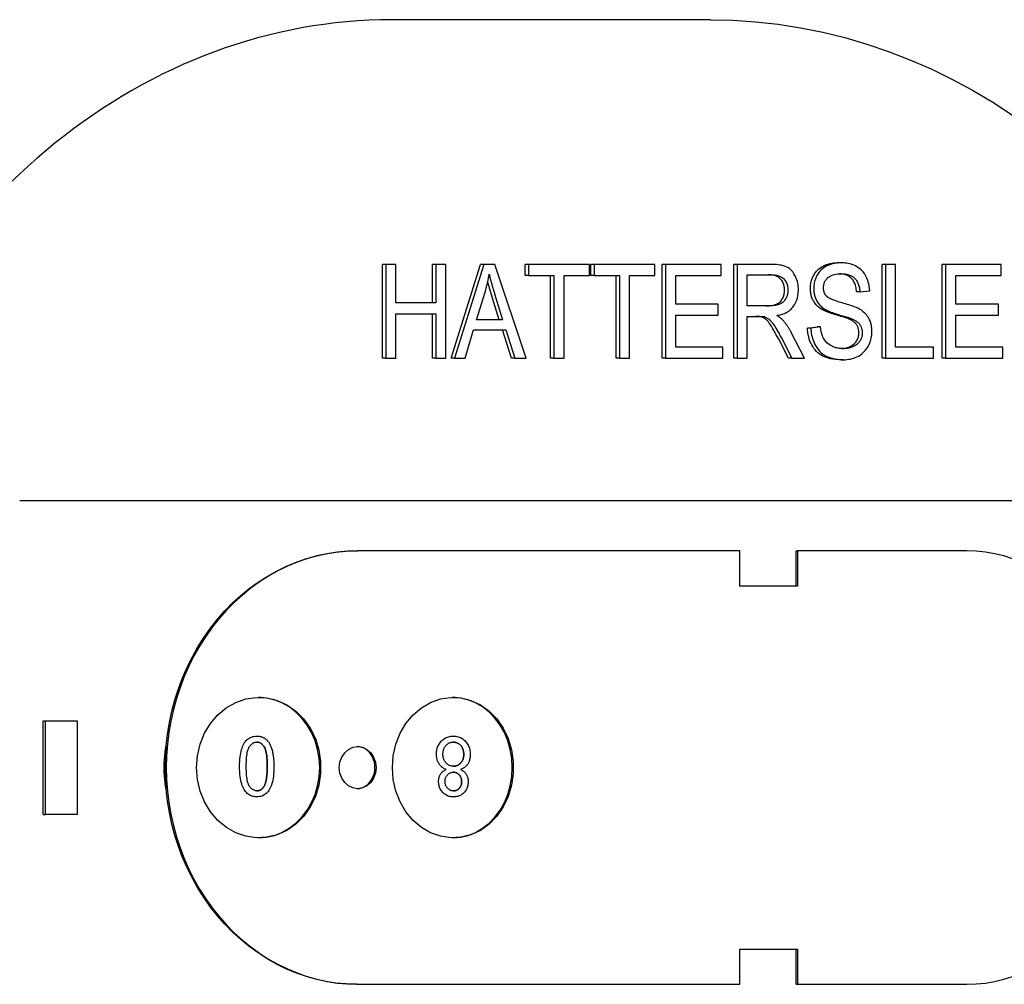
# Model space of a CAD drawing. Header units: millimetres. Extents: x 7 to 3694, y 32 to 425.
# Tile 10 of 11: x 284 to 326, y 384 to 425. Entities that reach past the tile are written whole.
import ezdxf

# ---------------------------------------------------------------- set-up
doc = ezdxf.new("R2010")
doc.units = ezdxf.units.MM
doc.layers.add('DETAIL', color=2, linetype='Continuous')

msp = doc.modelspace()

# ---------------------------------------------------------------- linework, layer by layer
at = {"layer": 'DETAIL'}
for p, q in [((313.068, 424.713), (299.474, 424.713)), ((299.065, 410.266), (299.065, 414.266)), ((299.209, 414.266), (299.065, 414.266)), ((299.209, 414.266), (299.209, 410.266)), ((299.643, 414.266), (299.209, 414.266)), ((299.643, 412.623), (299.643, 414.266)), ((301.198, 412.623), (301.198, 414.266)), ((301.341, 414.266), (301.198, 414.266)), ((301.341, 414.266), (301.341, 412.623)), ((301.776, 414.266), (301.341, 414.266)), ((301.776, 410.266), (301.776, 414.266)), ((301.997, 410.266), (303.256, 414.266)), ((303.399, 414.266), (302.141, 410.266)), ((303.399, 414.266), (303.256, 414.266)), ((303.869, 414.266), (303.399, 414.266)), ((305.207, 410.266), (303.869, 414.266)), ((305.164, 413.794), (305.164, 414.266)), ((305.307, 414.266), (305.164, 414.266)), ((305.307, 414.266), (305.307, 413.794)), ((307.905, 414.266), (305.307, 414.266)), ((307.905, 413.794), (307.905, 414.266)), ((307.961, 413.794), (307.961, 414.266)), ((308.104, 414.266), (307.961, 414.266)), ((308.104, 414.266), (308.104, 413.794)), ((310.702, 414.266), (308.104, 414.266)), ((310.702, 413.794), (310.702, 414.266)), ((311.013, 410.266), (311.013, 414.266)), ((311.156, 414.266), (311.013, 414.266)), ((311.156, 414.266), (311.156, 410.266)), ((313.529, 414.266), (311.156, 414.266)), ((313.529, 413.794), (313.529, 414.266)), ((314.065, 410.266), (314.065, 414.266)), ((314.208, 414.266), (314.065, 414.266)), ((314.208, 414.266), (314.208, 410.266)), ((315.662, 414.266), (314.208, 414.266)), ((318.638, 414.337), (318.495, 414.337)), ((320.401, 410.266), (320.401, 414.266)), ((320.544, 414.266), (320.401, 414.266)), ((320.979, 414.266), (320.544, 414.266)), ((320.544, 414.266), (320.544, 410.266)), ((320.979, 410.739), (320.979, 414.266)), ((322.973, 410.266), (322.973, 414.266)), ((323.116, 414.266), (322.973, 414.266)), ((325.489, 414.266), (323.116, 414.266)), ((323.116, 414.266), (323.116, 410.266)), ((325.489, 413.794), (325.489, 414.266)), ((305.307, 413.794), (305.164, 413.794)), ((305.307, 413.794), (306.386, 413.794)), ((306.243, 410.266), (306.243, 413.794)), ((306.386, 413.794), (306.386, 410.266)), ((306.821, 410.266), (306.821, 413.794)), ((306.821, 413.794), (307.905, 413.794)), ((308.104, 413.794), (307.961, 413.794)), ((308.104, 413.794), (309.183, 413.794)), ((309.04, 410.266), (309.04, 413.794)), ((309.183, 413.794), (309.183, 410.266)), ((309.618, 410.266), (309.618, 413.794)), ((309.618, 413.794), (310.702, 413.794)), ((311.591, 413.794), (313.529, 413.794)), ((311.591, 412.571), (311.591, 413.794)), ((314.643, 413.824), (315.679, 413.824)), ((314.643, 412.501), (314.643, 413.824)), ((323.551, 412.571), (323.551, 413.794)), ((323.551, 413.794), (325.489, 413.794)), ((303.085, 411.907), (303.447, 413.08)), ((304.055, 411.907), (303.71, 413.016)), ((303.854, 413.016), (304.198, 411.907)), ((319.458, 413.102), (319.314, 413.102)), ((319.458, 413.102), (319.872, 413.141)), ((301.341, 412.623), (299.643, 412.623)), ((313.406, 412.571), (311.591, 412.571)), ((313.406, 412.099), (313.406, 412.571)), ((315.574, 412.501), (314.643, 412.501)), ((325.367, 412.571), (323.551, 412.571)), ((325.367, 412.099), (325.367, 412.571)), ((299.643, 410.266), (299.643, 412.151)), ((299.643, 412.151), (301.341, 412.151)), ((301.198, 410.266), (301.198, 412.151)), ((301.341, 412.151), (301.341, 410.266)), ((311.591, 410.739), (311.591, 412.099)), ((311.591, 412.099), (313.406, 412.099)), ((317.947, 412.364), (317.803, 412.364)), ((323.551, 410.739), (323.551, 412.099)), ((323.551, 412.099), (325.367, 412.099)), ((304.198, 411.907), (303.085, 411.907)), ((314.643, 410.266), (314.643, 412.044)), ((314.643, 412.044), (315.145, 412.044)), ((315.387, 412.026), (315.243, 412.026)), ((319.168, 411.916), (319.025, 411.916)), ((302.6, 410.266), (302.96, 411.477)), ((302.96, 411.477), (304.333, 411.477)), ((304.57, 410.266), (304.19, 411.477)), ((304.333, 411.477), (304.713, 410.266)), ((317.093, 410.266), (316.526, 411.355)), ((317.216, 411.553), (317.626, 411.596)), ((317.36, 411.553), (317.216, 411.553)), ((317.769, 411.596), (317.36, 411.553)), ((317.769, 411.596), (317.626, 411.596)), ((316.407, 410.266), (315.973, 411.099)), ((316.116, 411.099), (316.551, 410.266)), ((313.604, 410.739), (311.591, 410.739)), ((313.604, 410.266), (313.604, 410.739)), ((322.592, 410.739), (320.979, 410.739)), ((322.592, 410.266), (322.592, 410.739)), ((325.564, 410.739), (323.551, 410.739)), ((325.564, 410.266), (325.564, 410.739)), ((299.209, 410.266), (299.065, 410.266)), ((299.209, 410.266), (299.643, 410.266)), ((301.341, 410.266), (301.198, 410.266)), ((301.341, 410.266), (301.776, 410.266)), ((302.141, 410.266), (301.997, 410.266)), ((302.141, 410.266), (302.6, 410.266)), ((304.713, 410.266), (304.57, 410.266)), ((304.713, 410.266), (305.207, 410.266)), ((306.386, 410.266), (306.243, 410.266)), ((306.386, 410.266), (306.821, 410.266)), ((309.183, 410.266), (309.04, 410.266)), ((309.183, 410.266), (309.618, 410.266)), ((311.156, 410.266), (311.013, 410.266)), ((311.156, 410.266), (313.604, 410.266)), ((314.208, 410.266), (314.065, 410.266)), ((314.208, 410.266), (314.643, 410.266)), ((316.551, 410.266), (316.407, 410.266)), ((316.551, 410.266), (317.093, 410.266)), ((318.758, 410.199), (318.615, 410.199)), ((320.544, 410.266), (320.401, 410.266)), ((320.544, 410.266), (322.592, 410.266)), ((323.116, 410.266), (322.973, 410.266)), ((323.116, 410.266), (325.564, 410.266)), ((283.575, 404.188), (290.91, 404.188)), ((293.117, 404.188), (336.805, 404.188)), ((297.961, 402.038), (298.01, 402.038)), ((314.325, 402.038), (298.01, 402.038)), ((314.325, 400.538), (314.325, 402.038)), ((316.73, 402.038), (316.788, 402.038)), ((316.73, 400.538), (316.73, 402.038)), ((324.026, 402.038), (316.788, 402.038)), ((316.788, 402.038), (316.788, 400.538)), ((316.788, 400.538), (314.325, 400.538)), ((284.573, 390.788), (284.573, 394.788)), ((284.573, 394.788), (284.679, 394.788)), ((284.679, 394.788), (286.036, 394.788)), ((284.679, 390.788), (284.679, 394.788)), ((286.036, 394.788), (286.036, 390.788)), ((293.698, 394.132), (293.698, 394.132)), ((302.094, 394.132), (302.094, 394.132)), ((301.787, 392.711), (301.787, 392.711)), ((293.698, 391.539), (293.698, 391.539)), ((302.099, 391.539), (302.099, 391.539)), ((284.573, 390.788), (284.679, 390.788)), ((286.036, 390.788), (284.679, 390.788)), ((314.325, 383.538), (314.325, 385.038)), ((314.325, 385.038), (316.788, 385.038)), ((316.73, 383.538), (316.73, 385.038)), ((316.788, 385.038), (316.788, 383.538)), ((297.961, 383.538), (298.01, 383.538)), ((298.01, 383.538), (314.325, 383.538)), ((316.73, 383.538), (316.788, 383.538)), ((316.788, 383.538), (324.026, 383.538))]:
    msp.add_line(p, q, dxfattribs=at)
at = {"layer": 'DETAIL', "flags": 128}
for points in [[(313.068, 424.713), (314.033, 424.692), (314.997, 424.628), (315.957, 424.521), (316.914, 424.373), (317.866, 424.182), (318.81, 423.95), (319.747, 423.676), (320.674, 423.361), (321.59, 423.005), (322.495, 422.61), (323.386, 422.175), (324.263, 421.702), (325.125, 421.191), (325.97, 420.643)], [(316.828, 413.175), (316.826, 413.248), (316.821, 413.321), (316.812, 413.393), (316.799, 413.464), (316.783, 413.535), (316.763, 413.603), (316.739, 413.67), (316.712, 413.735), (316.68, 413.799), (316.639, 413.871), (316.587, 413.946), (316.521, 414.021), (316.446, 414.086), (316.373, 414.134), (316.303, 414.169), (316.238, 414.194), (316.173, 414.213), (316.105, 414.229), (316.035, 414.241), (315.962, 414.251), (315.888, 414.258), (315.813, 414.263), (315.737, 414.266), (315.662, 414.266)], [(317.339, 413.233), (317.341, 413.308), (317.348, 413.383), (317.359, 413.456), (317.374, 413.527), (317.394, 413.597), (317.418, 413.666), (317.447, 413.734), (317.48, 413.8), (317.517, 413.864), (317.559, 413.923), (317.604, 413.979), (317.653, 414.031), (317.707, 414.079), (317.765, 414.123), (317.826, 414.163), (317.892, 414.199), (317.961, 414.232), (318.031, 414.259), (318.104, 414.283), (318.178, 414.302), (318.255, 414.317), (318.333, 414.328), (318.413, 414.334), (318.495, 414.337)], [(318.638, 414.337), (318.503, 414.331), (318.369, 414.312), (318.238, 414.28), (318.128, 414.242), (318.041, 414.202), (317.974, 414.166), (317.913, 414.127), (317.854, 414.082), (317.799, 414.033), (317.746, 413.978), (317.698, 413.918), (317.657, 413.857), (317.621, 413.797), (317.592, 413.738), (317.568, 413.683), (317.549, 413.631), (317.533, 413.583), (317.519, 413.535), (317.508, 413.486), (317.499, 413.436), (317.491, 413.386), (317.486, 413.336), (317.483, 413.284), (317.482, 413.233)], [(319.872, 413.141), (319.866, 413.241), (319.855, 413.339), (319.836, 413.436), (319.811, 413.53), (319.78, 413.622), (319.742, 413.71), (319.698, 413.795), (319.646, 413.876), (319.588, 413.952), (319.524, 414.02), (319.458, 414.079), (319.392, 414.127), (319.328, 414.168), (319.265, 414.202), (319.205, 414.229), (319.144, 414.253), (319.083, 414.274), (319.02, 414.292), (318.957, 414.306), (318.894, 414.317), (318.831, 414.326), (318.767, 414.332), (318.703, 414.335), (318.638, 414.337)], [(303.447, 413.08), (303.456, 413.112), (303.465, 413.143), (303.474, 413.174), (303.482, 413.206), (303.491, 413.237), (303.499, 413.269), (303.508, 413.3), (303.516, 413.332), (303.524, 413.364), (303.531, 413.396), (303.539, 413.427), (303.547, 413.459), (303.554, 413.491), (303.561, 413.523), (303.568, 413.555), (303.575, 413.587), (303.582, 413.619), (303.588, 413.652), (303.595, 413.684), (303.601, 413.716), (303.607, 413.748), (303.613, 413.781), (303.618, 413.813), (303.624, 413.846)], [(303.624, 413.846), (303.632, 413.811), (303.641, 413.776), (303.649, 413.741), (303.658, 413.705), (303.667, 413.67), (303.676, 413.635), (303.686, 413.6), (303.695, 413.565), (303.704, 413.53), (303.714, 413.495), (303.723, 413.461), (303.733, 413.427), (303.742, 413.393), (303.752, 413.359), (303.762, 413.324), (303.772, 413.29), (303.782, 413.255), (303.792, 413.221), (303.802, 413.187), (303.813, 413.152), (303.823, 413.118), (303.833, 413.084), (303.844, 413.05), (303.854, 413.016)], [(316.237, 413.175), (316.236, 413.222), (316.233, 413.267), (316.227, 413.31), (316.219, 413.353), (316.208, 413.394), (316.195, 413.433), (316.18, 413.472), (316.163, 413.508), (316.143, 413.544), (316.12, 413.578), (316.096, 413.61), (316.069, 413.641), (316.039, 413.671), (316.007, 413.697), (315.972, 413.721), (315.935, 413.743), (315.894, 413.762), (315.851, 413.779), (315.805, 413.793), (315.757, 413.804), (315.706, 413.813), (315.652, 413.819), (315.595, 413.823), (315.536, 413.824)], [(315.679, 413.824), (315.723, 413.824), (315.766, 413.822), (315.81, 413.818), (315.853, 413.812), (315.896, 413.805), (315.939, 413.795), (315.982, 413.783), (316.023, 413.768), (316.064, 413.75), (316.104, 413.729), (316.14, 413.705), (316.173, 413.679), (316.205, 413.649), (316.234, 413.616), (316.262, 413.58), (316.287, 413.542), (316.309, 413.502), (316.329, 413.459), (316.345, 413.415), (316.358, 413.368), (316.368, 413.321), (316.375, 413.273), (316.38, 413.224), (316.381, 413.175)], [(317.899, 413.27), (317.9, 413.304), (317.903, 413.339), (317.908, 413.373), (317.915, 413.407), (317.923, 413.44), (317.934, 413.473), (317.947, 413.504), (317.961, 413.534), (317.977, 413.563), (317.994, 413.59), (318.013, 413.617), (318.033, 413.642), (318.054, 413.666), (318.076, 413.689), (318.104, 413.715), (318.14, 413.743), (318.185, 413.771), (318.24, 413.798), (318.305, 413.823), (318.374, 413.842), (318.444, 413.855), (318.515, 413.864), (318.586, 413.869), (318.656, 413.87)], [(319.314, 413.102), (319.308, 413.161), (319.3, 413.218), (319.29, 413.273), (319.277, 413.325), (319.263, 413.375), (319.246, 413.423), (319.228, 413.468), (319.207, 413.511), (319.185, 413.551), (319.16, 413.589), (319.133, 413.625), (319.105, 413.658), (319.074, 413.689), (319.041, 413.718), (319.005, 413.744), (318.968, 413.767), (318.927, 413.789), (318.885, 413.807), (318.84, 413.824), (318.793, 413.837), (318.744, 413.849), (318.692, 413.858), (318.638, 413.864), (318.581, 413.868)], [(318.656, 413.87), (318.735, 413.868), (318.815, 413.861), (318.894, 413.847), (318.972, 413.827), (319.047, 413.799), (319.112, 413.767), (319.164, 413.733), (319.206, 413.7), (319.237, 413.67), (319.263, 413.641), (319.288, 413.611), (319.31, 413.579), (319.332, 413.545), (319.351, 413.51), (319.369, 413.473), (319.385, 413.435), (319.4, 413.395), (319.412, 413.355), (319.423, 413.314), (319.433, 413.272), (319.441, 413.23), (319.448, 413.188), (319.453, 413.145), (319.458, 413.102)], [(303.71, 413.016), (303.703, 413.04), (303.696, 413.063), (303.689, 413.087), (303.682, 413.109), (303.675, 413.132), (303.669, 413.155), (303.662, 413.177), (303.655, 413.199), (303.649, 413.221), (303.642, 413.243), (303.636, 413.265), (303.63, 413.286), (303.624, 413.307), (303.618, 413.328), (303.612, 413.349), (303.606, 413.369), (303.6, 413.39), (303.594, 413.41), (303.589, 413.43), (303.583, 413.45), (303.578, 413.469), (303.572, 413.489), (303.567, 413.508), (303.562, 413.527)], [(315.431, 412.501), (315.503, 412.502), (315.571, 412.506), (315.635, 412.512), (315.695, 412.52), (315.752, 412.53), (315.804, 412.543), (315.851, 412.558), (315.895, 412.576), (315.936, 412.596), (315.974, 412.619), (316.01, 412.645), (316.043, 412.673), (316.073, 412.705), (316.101, 412.739), (316.127, 412.777), (316.15, 412.817), (316.171, 412.859), (316.188, 412.901), (316.203, 412.945), (316.216, 412.989), (316.225, 413.035), (316.232, 413.081), (316.236, 413.127), (316.237, 413.175)], [(316.381, 413.175), (316.375, 413.08), (316.358, 412.987), (316.33, 412.898), (316.293, 412.816), (316.253, 412.751), (316.213, 412.701), (316.174, 412.663), (316.135, 412.632), (316.097, 412.606), (316.06, 412.586), (316.026, 412.57), (315.995, 412.558), (315.963, 412.548), (315.931, 412.539), (315.898, 412.531), (315.864, 412.524), (315.829, 412.518), (315.793, 412.513), (315.757, 412.509), (315.721, 412.506), (315.684, 412.504), (315.648, 412.502), (315.611, 412.502), (315.574, 412.501)], [(315.906, 412.087), (315.953, 412.095), (315.999, 412.105), (316.046, 412.116), (316.092, 412.129), (316.138, 412.144), (316.184, 412.16), (316.229, 412.178), (316.273, 412.198), (316.317, 412.22), (316.359, 412.244), (316.401, 412.27), (316.441, 412.299), (316.48, 412.33), (316.517, 412.363), (316.553, 412.4), (316.587, 412.439), (316.623, 412.484), (316.664, 412.546), (316.707, 412.623), (316.749, 412.718), (316.784, 412.827), (316.809, 412.941), (316.823, 413.057), (316.828, 413.175)], [(317.803, 412.364), (317.765, 412.389), (317.728, 412.416), (317.693, 412.443), (317.66, 412.472), (317.628, 412.501), (317.599, 412.532), (317.57, 412.563), (317.544, 412.596), (317.519, 412.629), (317.495, 412.664), (317.474, 412.699), (317.454, 412.736), (317.435, 412.773), (317.419, 412.812), (317.403, 412.85), (317.39, 412.89), (317.378, 412.93), (317.368, 412.971), (317.359, 413.013), (317.352, 413.056), (317.346, 413.099), (317.342, 413.143), (317.34, 413.188), (317.339, 413.233)], [(317.482, 413.233), (317.483, 413.195), (317.484, 413.158), (317.487, 413.121), (317.491, 413.084), (317.496, 413.047), (317.503, 413.011), (317.51, 412.975), (317.519, 412.939), (317.529, 412.904), (317.541, 412.867), (317.555, 412.829), (317.571, 412.79), (317.59, 412.75), (317.612, 412.709), (317.636, 412.667), (317.664, 412.626), (317.695, 412.586), (317.727, 412.548), (317.76, 412.513), (317.795, 412.479), (317.832, 412.448), (317.869, 412.418), (317.907, 412.39), (317.947, 412.364)], [(318.027, 412.913), (318.017, 412.924), (318.007, 412.936), (317.997, 412.948), (317.988, 412.961), (317.98, 412.974), (317.971, 412.987), (317.963, 413.001), (317.956, 413.015), (317.949, 413.029), (317.942, 413.044), (317.936, 413.059), (317.93, 413.074), (317.925, 413.09), (317.92, 413.106), (317.916, 413.122), (317.913, 413.138), (317.909, 413.154), (317.907, 413.17), (317.904, 413.186), (317.902, 413.203), (317.901, 413.219), (317.9, 413.236), (317.899, 413.253), (317.899, 413.27)], [(319.413, 412.373), (319.364, 412.398), (319.31, 412.423), (319.25, 412.447), (319.187, 412.471), (319.121, 412.495), (319.052, 412.518), (318.982, 412.54), (318.911, 412.562), (318.84, 412.583), (318.771, 412.603), (318.703, 412.623), (318.637, 412.642), (318.575, 412.66), (318.518, 412.678), (318.462, 412.696), (318.406, 412.715), (318.35, 412.735), (318.295, 412.757), (318.241, 412.779), (318.191, 412.803), (318.144, 412.827), (318.101, 412.853), (318.061, 412.881), (318.027, 412.913)], [(316.166, 411.888), (316.156, 411.899), (316.147, 411.909), (316.137, 411.918), (316.126, 411.928), (316.116, 411.937), (316.106, 411.947), (316.095, 411.956), (316.084, 411.965), (316.074, 411.973), (316.063, 411.982), (316.052, 411.99), (316.041, 411.998), (316.03, 412.006), (316.019, 412.014), (316.008, 412.021), (315.997, 412.029), (315.986, 412.037), (315.975, 412.044), (315.963, 412.052), (315.952, 412.059), (315.94, 412.066), (315.929, 412.073), (315.918, 412.08), (315.906, 412.087)], [(319.025, 411.916), (319, 411.927), (318.972, 411.939), (318.938, 411.952), (318.901, 411.966), (318.859, 411.981), (318.812, 411.997), (318.761, 412.014), (318.705, 412.032), (318.645, 412.05), (318.581, 412.07), (318.512, 412.091), (318.439, 412.112), (318.365, 412.135), (318.295, 412.156), (318.229, 412.178), (318.167, 412.199), (318.108, 412.221), (318.053, 412.242), (318.002, 412.263), (317.955, 412.283), (317.911, 412.304), (317.872, 412.324), (317.836, 412.344), (317.803, 412.364)], [(317.947, 412.364), (317.992, 412.336), (318.043, 412.31), (318.098, 412.284), (318.156, 412.259), (318.217, 412.235), (318.28, 412.211), (318.344, 412.189), (318.408, 412.167), (318.473, 412.147), (318.536, 412.127), (318.598, 412.108), (318.657, 412.091), (318.713, 412.074), (318.766, 412.058), (318.818, 412.042), (318.867, 412.026), (318.915, 412.01), (318.961, 411.995), (319.004, 411.981), (319.044, 411.966), (319.08, 411.953), (319.113, 411.94), (319.143, 411.927), (319.168, 411.916)], [(319.97, 411.398), (319.969, 411.436), (319.968, 411.475), (319.965, 411.514), (319.961, 411.552), (319.956, 411.59), (319.95, 411.628), (319.943, 411.665), (319.935, 411.702), (319.925, 411.739), (319.914, 411.776), (319.901, 411.814), (319.886, 411.856), (319.866, 411.9), (319.843, 411.947), (319.816, 411.996), (319.783, 412.046), (319.745, 412.097), (319.704, 412.145), (319.66, 412.191), (319.613, 412.233), (319.565, 412.272), (319.516, 412.309), (319.465, 412.342), (319.413, 412.373)], [(315.243, 412.026), (315.237, 412.027), (315.23, 412.029), (315.223, 412.03), (315.216, 412.031), (315.208, 412.032), (315.2, 412.034), (315.192, 412.035), (315.183, 412.036), (315.174, 412.037), (315.165, 412.038), (315.155, 412.039), (315.145, 412.039), (315.135, 412.04), (315.125, 412.041), (315.114, 412.041), (315.102, 412.042), (315.091, 412.042), (315.079, 412.043), (315.067, 412.043), (315.054, 412.043), (315.042, 412.044), (315.028, 412.044), (315.015, 412.044), (315.001, 412.044)], [(315.145, 412.044), (315.154, 412.044), (315.164, 412.044), (315.174, 412.044), (315.184, 412.044), (315.194, 412.043), (315.204, 412.043), (315.214, 412.043), (315.224, 412.043), (315.234, 412.042), (315.245, 412.042), (315.255, 412.041), (315.265, 412.041), (315.274, 412.04), (315.284, 412.04), (315.294, 412.039), (315.304, 412.038), (315.314, 412.037), (315.325, 412.036), (315.335, 412.035), (315.346, 412.033), (315.357, 412.032), (315.367, 412.03), (315.377, 412.028), (315.387, 412.026)], [(315.973, 411.099), (315.926, 411.186), (315.882, 411.268), (315.84, 411.345), (315.8, 411.416), (315.762, 411.482), (315.726, 411.543), (315.692, 411.599), (315.661, 411.649), (315.63, 411.695), (315.601, 411.737), (315.572, 411.776), (315.544, 411.811), (315.517, 411.843), (315.491, 411.871), (315.465, 411.896), (315.441, 411.917), (315.416, 411.936), (315.392, 411.953), (315.367, 411.969), (315.343, 411.983), (315.318, 411.996), (315.293, 412.007), (315.268, 412.017), (315.243, 412.026)], [(315.387, 412.026), (315.416, 412.016), (315.444, 412.004), (315.472, 411.991), (315.499, 411.976), (315.526, 411.96), (315.552, 411.942), (315.576, 411.924), (315.599, 411.905), (315.62, 411.885), (315.64, 411.865), (315.66, 411.844), (315.679, 411.822), (315.698, 411.799), (315.719, 411.772), (315.742, 411.74), (315.769, 411.702), (315.798, 411.658), (315.83, 411.607), (315.867, 411.547), (315.907, 411.479), (315.952, 411.401), (316.001, 411.312), (316.056, 411.211), (316.116, 411.099)], [(316.526, 411.355), (316.513, 411.379), (316.5, 411.403), (316.486, 411.427), (316.473, 411.451), (316.459, 411.474), (316.446, 411.498), (316.432, 411.521), (316.418, 411.545), (316.403, 411.568), (316.389, 411.59), (316.374, 411.613), (316.359, 411.636), (316.344, 411.658), (316.329, 411.68), (316.314, 411.702), (316.298, 411.723), (316.282, 411.745), (316.266, 411.766), (316.25, 411.787), (316.234, 411.808), (316.217, 411.829), (316.2, 411.849), (316.183, 411.869), (316.166, 411.888)], [(319.409, 411.352), (319.409, 411.383), (319.407, 411.413), (319.404, 411.443), (319.399, 411.472), (319.394, 411.501), (319.387, 411.529), (319.379, 411.556), (319.37, 411.582), (319.359, 411.608), (319.348, 411.633), (319.335, 411.657), (319.32, 411.681), (319.305, 411.704), (319.288, 411.727), (319.269, 411.748), (319.248, 411.77), (319.226, 411.79), (319.202, 411.81), (319.177, 411.829), (319.15, 411.848), (319.121, 411.866), (319.09, 411.883), (319.058, 411.9), (319.025, 411.916)], [(319.168, 411.916), (319.198, 411.902), (319.227, 411.887), (319.256, 411.871), (319.285, 411.853), (319.313, 411.835), (319.34, 411.815), (319.366, 411.793), (319.392, 411.77), (319.416, 411.744), (319.438, 411.718), (319.458, 411.69), (319.475, 411.663), (319.49, 411.636), (319.502, 411.61), (319.513, 411.584), (319.521, 411.559), (319.529, 411.534), (319.535, 411.509), (319.541, 411.483), (319.545, 411.457), (319.548, 411.431), (319.551, 411.405), (319.552, 411.378), (319.553, 411.352)], [(318.615, 410.199), (318.506, 410.202), (318.401, 410.209), (318.3, 410.222), (318.205, 410.239), (318.114, 410.261), (318.027, 410.289), (317.945, 410.321), (317.868, 410.358), (317.795, 410.4), (317.726, 410.447), (317.662, 410.499), (317.601, 410.556), (317.544, 410.618), (317.491, 410.685), (317.442, 410.757), (317.397, 410.834), (317.357, 410.914), (317.322, 410.997), (317.292, 411.083), (317.267, 411.172), (317.247, 411.263), (317.231, 411.357), (317.221, 411.454), (317.216, 411.553)], [(317.36, 411.553), (317.363, 411.476), (317.37, 411.399), (317.38, 411.322), (317.393, 411.246), (317.41, 411.172), (317.43, 411.099), (317.454, 411.027), (317.482, 410.956), (317.517, 410.88), (317.559, 410.8), (317.611, 410.718), (317.673, 410.635), (317.744, 410.556), (317.821, 410.486), (317.903, 410.424), (317.988, 410.371), (318.078, 410.326), (318.171, 410.288), (318.267, 410.259), (318.364, 410.236), (318.463, 410.219), (318.562, 410.208), (318.66, 410.201), (318.758, 410.199)], [(318.738, 410.672), (318.699, 410.673), (318.66, 410.674), (318.622, 410.677), (318.583, 410.682), (318.544, 410.687), (318.506, 410.694), (318.468, 410.703), (318.43, 410.713), (318.393, 410.724), (318.355, 410.737), (318.318, 410.752), (318.282, 410.768), (318.239, 410.789), (318.186, 410.819), (318.125, 410.859), (318.06, 410.91), (317.997, 410.973), (317.943, 411.042), (317.896, 411.12), (317.857, 411.206), (317.825, 411.3), (317.8, 411.397), (317.782, 411.496), (317.769, 411.596)], [(318.667, 410.674), (318.723, 410.678), (318.777, 410.685), (318.83, 410.695), (318.882, 410.707), (318.931, 410.722), (318.979, 410.739), (319.026, 410.758), (319.07, 410.78), (319.112, 410.804), (319.151, 410.83), (319.187, 410.858), (319.22, 410.887), (319.251, 410.919), (319.278, 410.952), (319.303, 410.987), (319.326, 411.024), (319.345, 411.062), (319.362, 411.101), (319.377, 411.141), (319.388, 411.182), (319.397, 411.223), (319.404, 411.265), (319.408, 411.308), (319.409, 411.352)], [(319.553, 411.352), (319.552, 411.316), (319.549, 411.28), (319.545, 411.245), (319.538, 411.21), (319.53, 411.176), (319.52, 411.142), (319.509, 411.109), (319.495, 411.075), (319.477, 411.039), (319.456, 411.001), (319.43, 410.962), (319.398, 410.923), (319.362, 410.886), (319.323, 410.852), (319.283, 410.822), (319.241, 410.795), (319.197, 410.772), (319.152, 410.751), (319.101, 410.731), (319.043, 410.712), (318.978, 410.696), (318.906, 410.683), (318.826, 410.675), (318.738, 410.672)], [(318.758, 410.199), (318.831, 410.201), (318.903, 410.206), (318.976, 410.216), (319.047, 410.229), (319.119, 410.246), (319.189, 410.267), (319.258, 410.293), (319.326, 410.323), (319.392, 410.358), (319.462, 410.4), (319.534, 410.453), (319.608, 410.516), (319.682, 410.593), (319.749, 410.679), (319.804, 410.766), (319.847, 410.849), (319.88, 410.926), (319.905, 410.994), (319.925, 411.059), (319.941, 411.125), (319.953, 411.192), (319.962, 411.259), (319.968, 411.328), (319.97, 411.398)], [(290.91, 404.188), (290.961, 404.188), (291.012, 404.189), (291.064, 404.189), (291.116, 404.189), (291.169, 404.19), (291.222, 404.19), (291.277, 404.19), (291.332, 404.191), (291.389, 404.191), (291.447, 404.192), (291.506, 404.192), (291.567, 404.193), (291.629, 404.193), (291.693, 404.194), (291.759, 404.194), (291.827, 404.194), (291.896, 404.194), (291.964, 404.194), (292.031, 404.194), (292.095, 404.193), (292.158, 404.193), (292.219, 404.193), (292.279, 404.192), (292.338, 404.192)], [(292.338, 404.19), (292.37, 404.19), (292.402, 404.189), (292.435, 404.189), (292.467, 404.189), (292.499, 404.189), (292.532, 404.188), (292.564, 404.188), (292.597, 404.188), (292.629, 404.188), (292.661, 404.188), (292.694, 404.187), (292.726, 404.187), (292.759, 404.187), (292.791, 404.187), (292.824, 404.187), (292.856, 404.187), (292.889, 404.187), (292.921, 404.187), (292.953, 404.186), (292.986, 404.186), (293.019, 404.186), (293.051, 404.186), (293.084, 404.186), (293.116, 404.186)], [(289.832, 393.716), (289.889, 394.215), (289.971, 394.711), (290.076, 395.2), (290.205, 395.683), (290.357, 396.157), (290.532, 396.621), (290.729, 397.073), (290.948, 397.513), (291.187, 397.939), (291.447, 398.35), (291.726, 398.744), (292.023, 399.12), (292.338, 399.478), (292.669, 399.816), (293.016, 400.133), (293.377, 400.428), (293.752, 400.7), (294.138, 400.949), (294.536, 401.174), (294.943, 401.374), (295.359, 401.549), (295.782, 401.698), (296.211, 401.82), (296.645, 401.915), (297.082, 401.984), (297.521, 402.025), (297.961, 402.038)], [(298.01, 402.038), (297.572, 402.025), (297.135, 401.984), (296.7, 401.917), (296.269, 401.822), (295.842, 401.701), (295.42, 401.554), (295.006, 401.381), (294.601, 401.183), (294.204, 400.961), (293.819, 400.714), (293.446, 400.445), (293.085, 400.152), (292.739, 399.838), (292.408, 399.504), (292.094, 399.15), (291.796, 398.777), (291.517, 398.386), (291.257, 397.979), (291.017, 397.557), (290.797, 397.121), (290.599, 396.672), (290.422, 396.212), (290.268, 395.742), (290.136, 395.263), (290.028, 394.777), (289.944, 394.285), (289.884, 393.788), (289.847, 393.289), (289.835, 392.788), (289.847, 392.288), (289.884, 391.788), (289.944, 391.292), (290.028, 390.8), (290.136, 390.314), (290.268, 389.835), (290.422, 389.365), (290.599, 388.904), (290.797, 388.456), (291.017, 388.02), (291.257, 387.597), (291.517, 387.191), (291.796, 386.8), (292.094, 386.427), (292.408, 386.073), (292.739, 385.738), (293.085, 385.425), (293.446, 385.132), (293.819, 384.862), (294.204, 384.616), (294.601, 384.393), (295.006, 384.195), (295.42, 384.023), (295.842, 383.876), (296.269, 383.755), (296.7, 383.66), (297.135, 383.593), (297.572, 383.552), (298.01, 383.538)], [(325.975, 401.701), (325.594, 401.822), (325.207, 401.917), (324.816, 401.984), (324.422, 402.025), (324.026, 402.038)], [(291.129, 392.788), (291.167, 393.296), (291.282, 393.788), (291.468, 394.252), (291.722, 394.673), (292.035, 395.041), (292.398, 395.343), (292.801, 395.572), (293.232, 395.721), (293.678, 395.786), (294.128, 395.764), (294.566, 395.657), (294.983, 395.468), (295.364, 395.201), (295.701, 394.865), (295.982, 394.469), (296.2, 394.026), (296.349, 393.545), (296.424, 393.045), (296.425, 392.535), (296.349, 392.034), (296.201, 391.554), (295.983, 391.11), (295.702, 390.714), (295.366, 390.377), (294.985, 390.11), (294.569, 389.92), (294.13, 389.813), (293.68, 389.791), (293.234, 389.855), (292.803, 390.004), (292.4, 390.233), (292.037, 390.535), (291.723, 390.902), (291.469, 391.325), (291.282, 391.789), (291.167, 392.281), (291.129, 392.788)], [(293.768, 389.789), (294.112, 389.817), (294.449, 389.896), (294.774, 390.024), (295.081, 390.199), (295.366, 390.418), (295.623, 390.676), (295.848, 390.971), (296.037, 391.296), (296.188, 391.646), (296.297, 392.016), (296.364, 392.399), (296.386, 392.788), (296.364, 393.178), (296.297, 393.561), (296.188, 393.93), (296.037, 394.281), (295.848, 394.606), (295.623, 394.9), (295.366, 395.159), (295.081, 395.378), (294.774, 395.552), (294.449, 395.68), (294.112, 395.759), (293.768, 395.788)], [(299.491, 392.788), (299.528, 393.296), (299.64, 393.788), (299.822, 394.252), (300.069, 394.673), (300.375, 395.041), (300.729, 395.343), (301.122, 395.572), (301.542, 395.721), (301.977, 395.786), (302.416, 395.764), (302.843, 395.657), (303.25, 395.468), (303.621, 395.201), (303.949, 394.865), (304.223, 394.469), (304.435, 394.026), (304.58, 393.545), (304.654, 393.045), (304.654, 392.535), (304.581, 392.034), (304.436, 391.554), (304.224, 391.11), (303.95, 390.714), (303.623, 390.377), (303.252, 390.11), (302.846, 389.92), (302.418, 389.813), (301.98, 389.791), (301.545, 389.855), (301.124, 390.004), (300.731, 390.233), (300.376, 390.535), (300.07, 390.902), (299.822, 391.325), (299.64, 391.789), (299.528, 392.281), (299.491, 392.788)], [(302.063, 389.789), (302.398, 389.818), (302.726, 389.897), (303.042, 390.025), (303.342, 390.2), (303.619, 390.419), (303.869, 390.678), (304.088, 390.972), (304.272, 391.297), (304.419, 391.647), (304.525, 392.017), (304.59, 392.399), (304.611, 392.788), (304.59, 393.178), (304.525, 393.56), (304.419, 393.93), (304.272, 394.28), (304.088, 394.605), (303.869, 394.899), (303.619, 395.158), (303.342, 395.377), (303.042, 395.552), (302.726, 395.68), (302.398, 395.759), (302.063, 395.788)], [(292.967, 392.837), (292.968, 392.946), (292.972, 393.049), (292.978, 393.148), (292.987, 393.241), (292.998, 393.328), (293.012, 393.41), (293.029, 393.487), (293.048, 393.559), (293.07, 393.625), (293.094, 393.688), (293.12, 393.747), (293.15, 393.802), (293.181, 393.853), (293.215, 393.9), (293.252, 393.943), (293.291, 393.983), (293.333, 394.018), (293.378, 394.048), (293.424, 394.073), (293.474, 394.094), (293.526, 394.111), (293.581, 394.122), (293.638, 394.129), (293.698, 394.132)], [(292.967, 392.837), (292.968, 392.946), (292.972, 393.049), (292.978, 393.148), (292.987, 393.241), (292.998, 393.328), (293.012, 393.41), (293.029, 393.487), (293.048, 393.559), (293.07, 393.625), (293.094, 393.688), (293.12, 393.747), (293.15, 393.802), (293.181, 393.853), (293.215, 393.9), (293.252, 393.943), (293.291, 393.983), (293.333, 394.018), (293.377, 394.048), (293.424, 394.073), (293.474, 394.094), (293.526, 394.111), (293.581, 394.122), (293.638, 394.129), (293.698, 394.132)], [(293.698, 394.132), (293.725, 394.131), (293.751, 394.13), (293.777, 394.128), (293.802, 394.124), (293.827, 394.12), (293.852, 394.115), (293.876, 394.109), (293.899, 394.103), (293.922, 394.095), (293.945, 394.086), (293.966, 394.077), (293.988, 394.066), (294.009, 394.055), (294.029, 394.043), (294.049, 394.03), (294.069, 394.016), (294.088, 394.001), (294.107, 393.985), (294.125, 393.968), (294.142, 393.95), (294.159, 393.932), (294.176, 393.912), (294.192, 393.892), (294.208, 393.87)], [(301.373, 393.363), (301.374, 393.417), (301.378, 393.469), (301.385, 393.519), (301.395, 393.568), (301.407, 393.616), (301.422, 393.662), (301.44, 393.707), (301.461, 393.751), (301.484, 393.793), (301.511, 393.833), (301.54, 393.872), (301.571, 393.91), (301.605, 393.945), (301.641, 393.978), (301.679, 394.007), (301.718, 394.033), (301.759, 394.056), (301.802, 394.076), (301.846, 394.093), (301.892, 394.107), (301.94, 394.118), (301.99, 394.126), (302.041, 394.13), (302.094, 394.132)], [(301.373, 393.363), (301.374, 393.417), (301.378, 393.469), (301.385, 393.519), (301.395, 393.568), (301.407, 393.616), (301.422, 393.662), (301.44, 393.707), (301.461, 393.751), (301.484, 393.793), (301.511, 393.833), (301.54, 393.872), (301.571, 393.91), (301.605, 393.945), (301.641, 393.978), (301.679, 394.007), (301.718, 394.033), (301.759, 394.056), (301.801, 394.076), (301.846, 394.093), (301.892, 394.107), (301.94, 394.118), (301.99, 394.126), (302.041, 394.13), (302.094, 394.132)], [(302.094, 394.132), (302.147, 394.13), (302.198, 394.126), (302.248, 394.118), (302.296, 394.107), (302.342, 394.093), (302.386, 394.076), (302.429, 394.056), (302.47, 394.033), (302.509, 394.006), (302.546, 393.977), (302.582, 393.945), (302.616, 393.909), (302.647, 393.871), (302.676, 393.832), (302.702, 393.791), (302.726, 393.748), (302.746, 393.704), (302.764, 393.659), (302.779, 393.612), (302.792, 393.563), (302.801, 393.513), (302.808, 393.461), (302.812, 393.408), (302.814, 393.353)], [(289.832, 391.861), (289.818, 391.937), (289.805, 392.014), (289.794, 392.091), (289.784, 392.168), (289.775, 392.245), (289.767, 392.322), (289.761, 392.4), (289.755, 392.477), (289.751, 392.555), (289.748, 392.633), (289.746, 392.711), (289.745, 392.788), (289.746, 392.866), (289.748, 392.944), (289.751, 393.022), (289.755, 393.1), (289.761, 393.177), (289.767, 393.255), (289.775, 393.332), (289.784, 393.409), (289.794, 393.486), (289.805, 393.563), (289.818, 393.64), (289.832, 393.716)], [(289.832, 393.716), (289.825, 393.639), (289.819, 393.562), (289.814, 393.485), (289.809, 393.407), (289.804, 393.33), (289.801, 393.253), (289.797, 393.175), (289.795, 393.098), (289.793, 393.021), (289.791, 392.943), (289.79, 392.866), (289.79, 392.788), (289.79, 392.711), (289.791, 392.634), (289.793, 392.556), (289.795, 392.479), (289.797, 392.401), (289.801, 392.324), (289.804, 392.247), (289.809, 392.169), (289.814, 392.092), (289.819, 392.015), (289.825, 391.938), (289.832, 391.861)], [(293.251, 392.837), (293.252, 392.938), (293.255, 393.033), (293.259, 393.123), (293.265, 393.207), (293.274, 393.285), (293.283, 393.357), (293.295, 393.424), (293.309, 393.484), (293.324, 393.539), (293.341, 393.588), (293.36, 393.632), (293.38, 393.669), (293.402, 393.702), (293.425, 393.732), (293.449, 393.76), (293.473, 393.784), (293.498, 393.806), (293.525, 393.824), (293.551, 393.84), (293.579, 393.853), (293.608, 393.863), (293.637, 393.87), (293.667, 393.875), (293.698, 393.876)], [(294.146, 392.837), (294.145, 392.938), (294.142, 393.034), (294.138, 393.124), (294.132, 393.208), (294.124, 393.286), (294.114, 393.359), (294.102, 393.425), (294.089, 393.486), (294.073, 393.541), (294.056, 393.59), (294.038, 393.633), (294.017, 393.67), (293.995, 393.703), (293.972, 393.733), (293.949, 393.76), (293.924, 393.785), (293.899, 393.806), (293.873, 393.825), (293.846, 393.84), (293.818, 393.853), (293.789, 393.863), (293.76, 393.87), (293.729, 393.875), (293.698, 393.876)], [(293.698, 393.876), (293.729, 393.875), (293.76, 393.87), (293.789, 393.863), (293.818, 393.853), (293.846, 393.84), (293.873, 393.825), (293.899, 393.806), (293.924, 393.785), (293.949, 393.76), (293.972, 393.733), (293.995, 393.703), (294.017, 393.67), (294.038, 393.633), (294.056, 393.59), (294.073, 393.541), (294.089, 393.486), (294.102, 393.425), (294.114, 393.359), (294.124, 393.286), (294.132, 393.208), (294.138, 393.124), (294.142, 393.034), (294.145, 392.938), (294.146, 392.837)], [(294.208, 393.87), (294.226, 393.843), (294.243, 393.814), (294.26, 393.784), (294.275, 393.753), (294.291, 393.72), (294.305, 393.686), (294.318, 393.65), (294.331, 393.613), (294.343, 393.575), (294.354, 393.536), (294.365, 393.495), (294.374, 393.452), (294.383, 393.408), (294.391, 393.363), (294.398, 393.317), (294.405, 393.269), (294.411, 393.22), (294.416, 393.169), (294.42, 393.117), (294.423, 393.064), (294.426, 393.009), (294.428, 392.953), (294.429, 392.895), (294.43, 392.837)], [(297.223, 392.788), (297.25, 393.021), (297.328, 393.239), (297.453, 393.425), (297.616, 393.568), (297.806, 393.658), (298.01, 393.688), (298.213, 393.658), (298.402, 393.568), (298.565, 393.425), (298.689, 393.239), (298.768, 393.022), (298.795, 392.789), (298.768, 392.556), (298.69, 392.339), (298.565, 392.152), (298.403, 392.009), (298.213, 391.919), (298.01, 391.888), (297.807, 391.919), (297.617, 392.009), (297.454, 392.151), (297.328, 392.338), (297.25, 392.556), (297.223, 392.788)], [(297.985, 391.889), (298.085, 391.9), (298.184, 391.925), (298.278, 391.965), (298.367, 392.018), (298.45, 392.084), (298.524, 392.162), (298.59, 392.25), (298.644, 392.346), (298.688, 392.45), (298.72, 392.56), (298.739, 392.673), (298.745, 392.788), (298.739, 392.904), (298.72, 393.017), (298.688, 393.126), (298.644, 393.23), (298.59, 393.327), (298.524, 393.415), (298.45, 393.492), (298.367, 393.558), (298.278, 393.612), (298.184, 393.651), (298.085, 393.677), (297.985, 393.688)], [(301.65, 393.367), (301.651, 393.403), (301.653, 393.438), (301.658, 393.473), (301.664, 393.506), (301.672, 393.538), (301.681, 393.569), (301.692, 393.598), (301.705, 393.627), (301.72, 393.655), (301.736, 393.682), (301.755, 393.707), (301.774, 393.732), (301.796, 393.755), (301.818, 393.776), (301.841, 393.795), (301.865, 393.812), (301.89, 393.827), (301.916, 393.84), (301.943, 393.851), (301.971, 393.86), (302, 393.867), (302.03, 393.872), (302.061, 393.875), (302.092, 393.876)], [(302.537, 393.355), (302.536, 393.389), (302.534, 393.422), (302.53, 393.454), (302.524, 393.487), (302.516, 393.519), (302.507, 393.551), (302.496, 393.582), (302.483, 393.614), (302.469, 393.644), (302.453, 393.673), (302.435, 393.7), (302.416, 393.725), (302.395, 393.748), (302.372, 393.77), (302.348, 393.789), (302.322, 393.807), (302.295, 393.824), (302.268, 393.837), (302.24, 393.849), (302.212, 393.859), (302.182, 393.866), (302.153, 393.872), (302.123, 393.875), (302.092, 393.876)], [(302.092, 393.876), (302.123, 393.875), (302.153, 393.872), (302.183, 393.866), (302.212, 393.859), (302.24, 393.849), (302.268, 393.837), (302.295, 393.824), (302.322, 393.807), (302.348, 393.789), (302.372, 393.77), (302.395, 393.748), (302.416, 393.725), (302.435, 393.7), (302.453, 393.673), (302.469, 393.644), (302.483, 393.614), (302.496, 393.582), (302.507, 393.551), (302.516, 393.519), (302.524, 393.487), (302.53, 393.454), (302.534, 393.422), (302.536, 393.389), (302.537, 393.355)], [(301.787, 392.711), (301.754, 392.724), (301.722, 392.738), (301.691, 392.754), (301.662, 392.772), (301.634, 392.79), (301.608, 392.81), (301.583, 392.831), (301.559, 392.854), (301.537, 392.877), (301.516, 392.902), (301.496, 392.929), (301.478, 392.957), (301.461, 392.985), (301.446, 393.015), (301.432, 393.046), (301.419, 393.077), (301.408, 393.11), (301.399, 393.143), (301.391, 393.178), (301.384, 393.213), (301.379, 393.249), (301.376, 393.286), (301.373, 393.324), (301.373, 393.363)], [(301.787, 392.711), (301.754, 392.724), (301.722, 392.738), (301.691, 392.754), (301.662, 392.772), (301.634, 392.79), (301.608, 392.81), (301.583, 392.831), (301.559, 392.854), (301.537, 392.877), (301.516, 392.902), (301.496, 392.929), (301.478, 392.957), (301.461, 392.985), (301.446, 393.015), (301.432, 393.046), (301.419, 393.077), (301.408, 393.11), (301.399, 393.143), (301.391, 393.178), (301.384, 393.213), (301.379, 393.249), (301.375, 393.286), (301.373, 393.324), (301.373, 393.363)], [(302.101, 392.846), (302.069, 392.847), (302.038, 392.85), (302.008, 392.855), (301.979, 392.863), (301.951, 392.872), (301.923, 392.883), (301.897, 392.896), (301.872, 392.912), (301.847, 392.929), (301.823, 392.948), (301.8, 392.97), (301.779, 392.993), (301.758, 393.018), (301.739, 393.045), (301.722, 393.072), (301.707, 393.1), (301.694, 393.13), (301.682, 393.16), (301.672, 393.192), (301.664, 393.225), (301.658, 393.259), (301.654, 393.294), (301.651, 393.33), (301.65, 393.367)], [(302.101, 392.846), (302.132, 392.847), (302.162, 392.85), (302.192, 392.855), (302.22, 392.862), (302.247, 392.871), (302.274, 392.883), (302.3, 392.896), (302.324, 392.911), (302.348, 392.928), (302.371, 392.947), (302.393, 392.968), (302.414, 392.991), (302.434, 393.016), (302.452, 393.042), (302.468, 393.069), (302.483, 393.096), (302.495, 393.125), (302.506, 393.155), (302.516, 393.186), (302.524, 393.218), (302.53, 393.251), (302.534, 393.284), (302.536, 393.319), (302.537, 393.355)], [(302.537, 393.355), (302.536, 393.319), (302.534, 393.284), (302.53, 393.251), (302.524, 393.218), (302.516, 393.186), (302.507, 393.155), (302.495, 393.125), (302.483, 393.096), (302.468, 393.069), (302.452, 393.042), (302.434, 393.016), (302.414, 392.991), (302.393, 392.968), (302.371, 392.947), (302.348, 392.928), (302.324, 392.911), (302.3, 392.896), (302.274, 392.883), (302.248, 392.871), (302.22, 392.862), (302.192, 392.855), (302.162, 392.85), (302.132, 392.847), (302.101, 392.846)], [(302.814, 393.353), (302.813, 393.313), (302.811, 393.273), (302.807, 393.235), (302.802, 393.197), (302.795, 393.161), (302.787, 393.126), (302.777, 393.092), (302.766, 393.059), (302.753, 393.027), (302.739, 392.996), (302.723, 392.967), (302.706, 392.938), (302.687, 392.911), (302.667, 392.885), (302.646, 392.861), (302.623, 392.838), (302.599, 392.817), (302.574, 392.798), (302.548, 392.779), (302.52, 392.763), (302.491, 392.747), (302.46, 392.734), (302.429, 392.721), (302.396, 392.711)], [(293.698, 391.539), (293.639, 391.542), (293.583, 391.549), (293.529, 391.56), (293.477, 391.576), (293.428, 391.597), (293.381, 391.622), (293.337, 391.651), (293.295, 391.685), (293.256, 391.722), (293.22, 391.764), (293.187, 391.809), (293.156, 391.859), (293.128, 391.912), (293.101, 391.97), (293.077, 392.031), (293.055, 392.095), (293.035, 392.164), (293.017, 392.236), (293.002, 392.315), (292.989, 392.402), (292.979, 392.498), (292.972, 392.602), (292.968, 392.715), (292.967, 392.837)], [(293.698, 391.539), (293.639, 391.542), (293.583, 391.549), (293.529, 391.56), (293.477, 391.576), (293.428, 391.597), (293.381, 391.622), (293.337, 391.651), (293.295, 391.685), (293.256, 391.722), (293.22, 391.764), (293.187, 391.809), (293.156, 391.859), (293.128, 391.912), (293.101, 391.97), (293.077, 392.031), (293.055, 392.095), (293.035, 392.164), (293.017, 392.236), (293.002, 392.315), (292.989, 392.402), (292.979, 392.498), (292.972, 392.602), (292.968, 392.715), (292.967, 392.837)], [(293.701, 391.797), (293.67, 391.798), (293.639, 391.803), (293.61, 391.81), (293.581, 391.82), (293.553, 391.833), (293.525, 391.848), (293.499, 391.867), (293.474, 391.889), (293.449, 391.913), (293.425, 391.94), (293.402, 391.97), (293.38, 392.003), (293.36, 392.04), (293.341, 392.084), (293.324, 392.132), (293.309, 392.187), (293.295, 392.248), (293.283, 392.315), (293.274, 392.387), (293.265, 392.465), (293.259, 392.549), (293.255, 392.639), (293.252, 392.735), (293.251, 392.837)], [(294.43, 392.837), (294.428, 392.727), (294.425, 392.622), (294.418, 392.523), (294.409, 392.429), (294.398, 392.341), (294.384, 392.259), (294.367, 392.182), (294.348, 392.111), (294.326, 392.044), (294.302, 391.981), (294.275, 391.922), (294.246, 391.867), (294.214, 391.816), (294.18, 391.769), (294.144, 391.727), (294.105, 391.688), (294.064, 391.653), (294.019, 391.623), (293.973, 391.597), (293.923, 391.576), (293.871, 391.56), (293.816, 391.549), (293.758, 391.542), (293.698, 391.539)], [(294.004, 391.979), (294.016, 391.999), (294.027, 392.02), (294.037, 392.043), (294.048, 392.067), (294.057, 392.093), (294.066, 392.12), (294.075, 392.148), (294.083, 392.177), (294.091, 392.208), (294.098, 392.241), (294.104, 392.274), (294.111, 392.309), (294.116, 392.346), (294.121, 392.384), (294.126, 392.423), (294.13, 392.463), (294.134, 392.505), (294.137, 392.548), (294.14, 392.593), (294.142, 392.639), (294.144, 392.686), (294.145, 392.735), (294.146, 392.785), (294.146, 392.837)], [(294.146, 392.837), (294.146, 392.785), (294.145, 392.735), (294.144, 392.686), (294.142, 392.639), (294.14, 392.593), (294.137, 392.548), (294.134, 392.505), (294.13, 392.463), (294.126, 392.423), (294.121, 392.384), (294.116, 392.346), (294.111, 392.309), (294.104, 392.274), (294.098, 392.241), (294.091, 392.208), (294.083, 392.177), (294.075, 392.148), (294.066, 392.12), (294.057, 392.093), (294.048, 392.067), (294.037, 392.043), (294.027, 392.02), (294.016, 391.999), (294.004, 391.979)], [(301.463, 392.202), (301.463, 392.231), (301.465, 392.259), (301.468, 392.287), (301.472, 392.314), (301.477, 392.34), (301.483, 392.366), (301.49, 392.392), (301.499, 392.416), (301.508, 392.44), (301.519, 392.464), (301.53, 392.486), (301.543, 392.508), (301.557, 392.53), (301.572, 392.55), (301.588, 392.57), (301.606, 392.589), (301.624, 392.607), (301.644, 392.624), (301.665, 392.641), (301.687, 392.656), (301.71, 392.671), (301.735, 392.685), (301.76, 392.698), (301.787, 392.711)], [(301.463, 392.202), (301.463, 392.231), (301.465, 392.259), (301.468, 392.287), (301.472, 392.314), (301.477, 392.34), (301.483, 392.366), (301.49, 392.392), (301.498, 392.416), (301.508, 392.44), (301.519, 392.464), (301.53, 392.486), (301.543, 392.508), (301.557, 392.53), (301.572, 392.55), (301.588, 392.57), (301.606, 392.589), (301.624, 392.607), (301.644, 392.624), (301.665, 392.641), (301.687, 392.656), (301.71, 392.671), (301.735, 392.685), (301.76, 392.698), (301.787, 392.711)], [(302.396, 392.711), (302.423, 392.698), (302.449, 392.685), (302.474, 392.671), (302.498, 392.656), (302.521, 392.641), (302.542, 392.624), (302.562, 392.607), (302.581, 392.589), (302.599, 392.569), (302.615, 392.55), (302.631, 392.529), (302.645, 392.507), (302.658, 392.485), (302.669, 392.462), (302.68, 392.438), (302.69, 392.414), (302.698, 392.389), (302.705, 392.363), (302.711, 392.337), (302.717, 392.31), (302.72, 392.282), (302.723, 392.253), (302.725, 392.224), (302.725, 392.194)], [(301.74, 392.2), (301.741, 392.227), (301.743, 392.253), (301.746, 392.279), (301.751, 392.304), (301.757, 392.328), (301.765, 392.351), (301.774, 392.374), (301.784, 392.396), (301.796, 392.418), (301.809, 392.438), (301.823, 392.458), (301.839, 392.477), (301.856, 392.495), (301.873, 392.512), (301.891, 392.527), (301.911, 392.54), (301.931, 392.552), (301.951, 392.562), (301.973, 392.571), (301.995, 392.578), (302.018, 392.584), (302.042, 392.588), (302.067, 392.59), (302.092, 392.591)], [(302.449, 392.182), (302.448, 392.212), (302.446, 392.24), (302.443, 392.268), (302.438, 392.295), (302.432, 392.321), (302.424, 392.346), (302.415, 392.37), (302.405, 392.393), (302.393, 392.415), (302.38, 392.437), (302.366, 392.457), (302.35, 392.476), (302.333, 392.495), (302.315, 392.511), (302.297, 392.526), (302.277, 392.54), (302.257, 392.552), (302.236, 392.562), (302.214, 392.571), (302.191, 392.578), (302.168, 392.584), (302.143, 392.587), (302.118, 392.59), (302.092, 392.591)], [(302.092, 392.591), (302.118, 392.59), (302.143, 392.587), (302.168, 392.584), (302.191, 392.578), (302.214, 392.571), (302.236, 392.562), (302.257, 392.552), (302.277, 392.54), (302.297, 392.526), (302.315, 392.511), (302.333, 392.495), (302.35, 392.476), (302.366, 392.457), (302.38, 392.437), (302.393, 392.415), (302.405, 392.393), (302.415, 392.37), (302.424, 392.346), (302.432, 392.321), (302.438, 392.295), (302.443, 392.268), (302.446, 392.24), (302.448, 392.212), (302.449, 392.182)], [(293.701, 391.797), (293.717, 391.797), (293.733, 391.798), (293.748, 391.8), (293.763, 391.802), (293.777, 391.805), (293.792, 391.808), (293.806, 391.812), (293.819, 391.817), (293.833, 391.822), (293.846, 391.828), (293.859, 391.835), (293.872, 391.842), (293.885, 391.85), (293.897, 391.859), (293.909, 391.868), (293.92, 391.878), (293.932, 391.888), (293.943, 391.899), (293.954, 391.911), (293.964, 391.923), (293.975, 391.936), (293.985, 391.95), (293.995, 391.964), (294.004, 391.979)], [(294.004, 391.979), (293.995, 391.964), (293.985, 391.95), (293.975, 391.936), (293.964, 391.923), (293.954, 391.911), (293.943, 391.899), (293.932, 391.888), (293.92, 391.878), (293.909, 391.868), (293.897, 391.859), (293.885, 391.85), (293.872, 391.842), (293.859, 391.835), (293.846, 391.828), (293.833, 391.822), (293.82, 391.817), (293.806, 391.812), (293.792, 391.808), (293.777, 391.805), (293.763, 391.802), (293.748, 391.8), (293.733, 391.798), (293.717, 391.797), (293.701, 391.797)], [(302.099, 391.539), (302.052, 391.541), (302.006, 391.545), (301.963, 391.551), (301.92, 391.561), (301.879, 391.573), (301.84, 391.588), (301.802, 391.605), (301.766, 391.625), (301.732, 391.648), (301.699, 391.673), (301.667, 391.701), (301.637, 391.732), (301.61, 391.765), (301.584, 391.799), (301.561, 391.834), (301.54, 391.87), (301.522, 391.907), (301.507, 391.946), (301.493, 391.985), (301.482, 392.026), (301.474, 392.068), (301.468, 392.112), (301.464, 392.156), (301.463, 392.202)], [(302.099, 391.539), (302.052, 391.541), (302.006, 391.545), (301.963, 391.551), (301.92, 391.561), (301.879, 391.573), (301.84, 391.588), (301.802, 391.605), (301.766, 391.625), (301.732, 391.648), (301.699, 391.673), (301.667, 391.701), (301.637, 391.732), (301.61, 391.765), (301.584, 391.799), (301.561, 391.834), (301.54, 391.87), (301.522, 391.907), (301.506, 391.946), (301.493, 391.985), (301.482, 392.026), (301.474, 392.068), (301.468, 392.112), (301.464, 392.156), (301.463, 392.202)], [(302.094, 391.795), (302.069, 391.796), (302.045, 391.798), (302.021, 391.802), (301.998, 391.808), (301.976, 391.815), (301.955, 391.824), (301.934, 391.835), (301.914, 391.847), (301.895, 391.861), (301.876, 391.876), (301.858, 391.893), (301.841, 391.912), (301.825, 391.932), (301.81, 391.953), (301.797, 391.974), (301.785, 391.996), (301.775, 392.019), (301.765, 392.043), (301.758, 392.067), (301.751, 392.092), (301.747, 392.118), (301.743, 392.144), (301.741, 392.172), (301.74, 392.2)], [(302.094, 391.795), (302.119, 391.796), (302.144, 391.798), (302.168, 391.802), (302.191, 391.808), (302.214, 391.815), (302.235, 391.824), (302.256, 391.834), (302.276, 391.846), (302.296, 391.859), (302.314, 391.874), (302.332, 391.891), (302.349, 391.909), (302.365, 391.929), (302.38, 391.949), (302.393, 391.969), (302.405, 391.99), (302.415, 392.012), (302.424, 392.035), (302.432, 392.058), (302.438, 392.081), (302.443, 392.106), (302.446, 392.13), (302.448, 392.156), (302.449, 392.182)], [(302.449, 392.182), (302.448, 392.156), (302.446, 392.13), (302.443, 392.106), (302.438, 392.081), (302.432, 392.058), (302.424, 392.035), (302.415, 392.012), (302.405, 391.99), (302.393, 391.969), (302.38, 391.949), (302.365, 391.929), (302.349, 391.909), (302.332, 391.891), (302.314, 391.874), (302.296, 391.859), (302.276, 391.846), (302.256, 391.834), (302.235, 391.824), (302.214, 391.815), (302.191, 391.808), (302.168, 391.802), (302.144, 391.798), (302.119, 391.796), (302.094, 391.795)], [(302.725, 392.194), (302.724, 392.148), (302.721, 392.104), (302.715, 392.061), (302.706, 392.019), (302.696, 391.978), (302.683, 391.939), (302.667, 391.901), (302.649, 391.864), (302.629, 391.828), (302.606, 391.794), (302.581, 391.76), (302.554, 391.728), (302.525, 391.698), (302.494, 391.671), (302.461, 391.646), (302.427, 391.623), (302.392, 391.604), (302.355, 391.587), (302.316, 391.572), (302.276, 391.56), (302.234, 391.551), (302.19, 391.545), (302.145, 391.541), (302.099, 391.539)], [(297.961, 383.538), (297.521, 383.552), (297.082, 383.593), (296.645, 383.662), (296.211, 383.757), (295.782, 383.879), (295.359, 384.028), (294.943, 384.202), (294.536, 384.402), (294.138, 384.627), (293.752, 384.876), (293.377, 385.149), (293.016, 385.444), (292.669, 385.761), (292.338, 386.099), (292.023, 386.457), (291.726, 386.833), (291.447, 387.227), (291.187, 387.638), (290.948, 388.064), (290.729, 388.503), (290.532, 388.956), (290.357, 389.42), (290.205, 389.894), (290.076, 390.376), (289.971, 390.866), (289.889, 391.361), (289.832, 391.861)], [(324.026, 383.538), (324.422, 383.552), (324.816, 383.593), (325.207, 383.66), (325.594, 383.755), (325.975, 383.876)]]:
    msp.add_lwpolyline(points, dxfattribs=at)
at = {"layer": 'DETAIL'}
msp.add_ellipse((299.474, 392.788), major_axis=(0, 31.925), ratio=0.819152, start_param=0, end_param=1.164741, dxfattribs=at)

doc.saveas('drawing.dxf')
